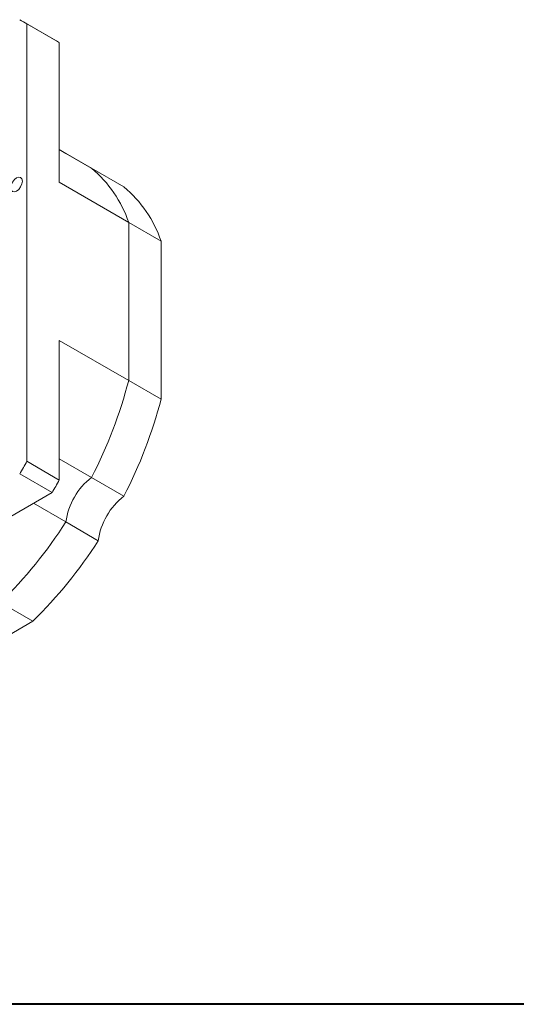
# Model space of a CAD drawing. Header units: millimetres. Extents: x 8 to 898, y 9 to 411.
# Tile 6 of 10: x 165 to 266, y 9 to 210. Entities that reach past the tile are written whole.
import ezdxf

# ---------------------------------------------------------------- set-up
doc = ezdxf.new("R2010")
doc.units = ezdxf.units.MM
doc.header["$LTSCALE"] = 2
doc.layers.add('圖層1', color=7, linetype='Continuous', lineweight=40)

msp = doc.modelspace()

# ---------------------------------------------------------------- linework, layer by layer
at = {"color": 7, "linetype": 'Continuous', "lineweight": 15}
for p, q in [((172.433134, 205.620193), (165.83347, 209.430098)), ((166.572719, 208.986993), (166.572719, 119.877979)), ((173.172383, 205.177088), (166.572719, 208.986993)), ((173.172383, 205.177088), (173.172383, 176.724984)), ((173.172381, 183.373543), (179.754399, 179.573825)), ((174.505866, 182.604723), (173.172382, 183.374527)), ((174.505866, 182.604723), (181.105528, 178.794819)), ((186.354061, 175.763921), (179.754399, 179.573825)), ((187.314518, 168.560903), (173.172383, 176.724984)), ((187.314518, 165.523154), (187.314518, 168.560903)), ((187.314518, 168.560903), (193.914181, 164.750999)), ((187.314518, 136.356098), (187.314518, 165.523154)), ((187.314518, 165.523154), (187.314518, 147.589498)), ((193.914181, 132.546194), (193.914181, 164.750999)), ((187.314518, 147.589498), (187.314518, 136.356098)), ((173.172383, 144.520179), (187.314518, 136.356098)), ((173.172383, 144.520179), (173.172383, 116.068075)), ((193.914181, 132.546194), (187.314518, 136.356098)), ((179.754399, 116.614449), (173.172381, 120.414167)), ((166.572719, 119.877979), (173.172383, 116.068075)), ((171.686243, 113.494005), (165.086579, 117.303909)), ((179.754399, 116.614449), (186.354061, 112.804545)), ((171.686243, 113.494005), (147.047332, 99.270264)), ((167.925077, 111.322732), (174.505866, 107.523723)), ((181.105528, 103.713819), (174.505866, 107.523723)), ((161.189467, 91.106183), (167.78913, 87.296279)), ((167.78913, 87.296279), (139.900462, 71.196494))]:
    msp.add_line(p, q, dxfattribs=at)
at = {"color": 7, "linetype": 'Continuous', "lineweight": 15, "flags": 128}
msp.add_lwpolyline([(163.272888, 175.592187), (163.362597, 176.16477), (163.618063, 176.753756), (164.000402, 177.269481), (164.451398, 177.633428), (164.902394, 177.79019), (165.284733, 177.715903), (165.540202, 177.421874), (165.629908, 176.952866), (165.540202, 176.380286), (165.284733, 175.791298), (164.902394, 175.275572), (164.451398, 174.911626), (164.000402, 174.754864), (163.618063, 174.82915), (163.362597, 175.123181), (163.272888, 175.592187)], dxfattribs=at)
at = {"color": 7, "linetype": 'Continuous', "lineweight": 15}
for centre, radius, start, end in [((152.715459, 186.706576), 26.238152, 58.12053837, 61.86870988), ((159.292967, 182.859744), 26.281211, 58.12203911, 60.00110331), ((163.963217, 160.632154), 24.660664, 18.75451111, 50.18290504), ((170.562879, 156.82225), 24.660664, 18.75451111, 50.18290504), ((94.371971, 160.630294), 96.060156, 332.72825667, 345.36278505), ((100.971634, 156.82039), 96.060156, 332.72825667, 345.36278505), ((47.816912, 186.72563), 136.277475, 329.37516271, 330.62483715), ((188.208031, 105.673259), 13.826552, 127.69120881, 172.30879105), ((54.416575, 182.915726), 136.277475, 329.37516271, 330.62483715), ((194.807693, 101.863354), 13.826552, 127.69120881, 172.30879105), ((93.70277, 159.454475), 96.051774, 314.63658035, 327.27184611), ((100.302433, 155.644571), 96.051774, 314.63658035, 327.27184611)]:
    msp.add_arc(centre, radius, start, end, dxfattribs=at)
at = {"layer": '圖層1'}
msp.add_line((473.745414, 9.263231), (8.26796, 9.263231), dxfattribs=at)

doc.saveas('drawing.dxf')
